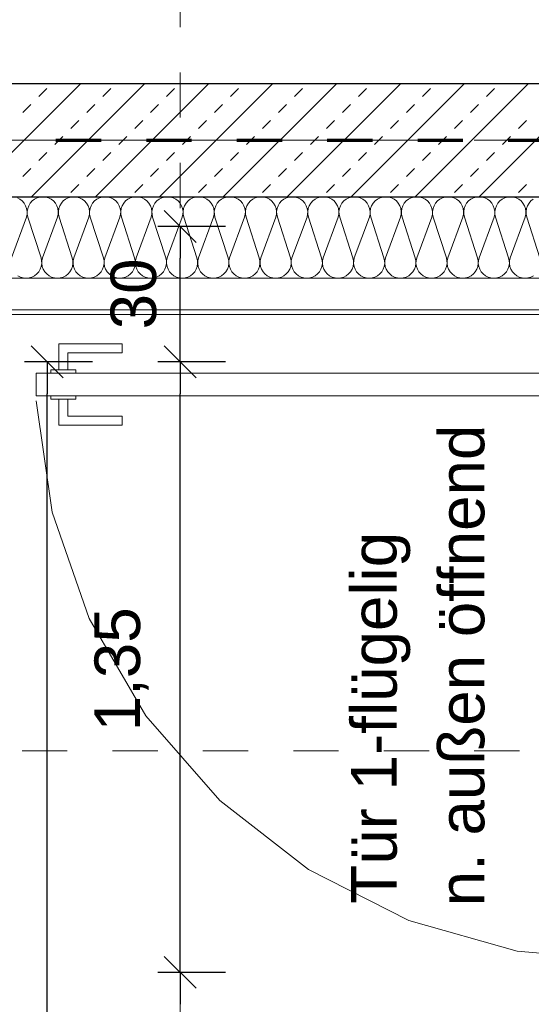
# Model space of a CAD drawing. Header units: metres. Extents: x -45.2 to 14.3, y -31.8 to 10.2.
# Tile 39 of 152: x -38.2 to -37, y -7.3 to -5.1. Entities that reach past the tile are written whole.
import ezdxf

# ---------------------------------------------------------------- set-up
doc = ezdxf.new("R2010")
doc.units = ezdxf.units.M
doc.header["$LTSCALE"] = 0.05
for name, pattern in [('Achsen 01', [5.291531, 3.175, -1.058062, 0.352704, -0.705764]), ('gestrichelt - 01', [2, 1, -1]), ('Raster 01', [2, 1, -1])]:
    doc.linetypes.add(name, pattern=pattern)
doc.layers.get('0').update_dxf_attribs({"lineweight": 25})
doc.layers.add('013_Beton und Stahlbetonarbeiten-330 Außenwände', color=7, linetype='Continuous', lineweight=25)
doc.layers.add('AV1-Brandschutzkonzept-Brandschutzkonzept', color=7, linetype='Continuous', lineweight=5)
for name, color, linetype, lineweight, true_color in [('014_Fassadenarbeiten-330 mineralische Dämmung', 7, 'Continuous', 9, 0x666666), ('030_Sonnenschutzarbeiten-Bemassung', 7, 'Continuous', 13, 0xff6633), ('032_Metallarbeiten-Fenster', 7, 'Continuous', 13, 0x444444), ('032_Metallarbeiten-PR_Fassade', 7, 'Continuous', 13, 0x444444), ('AV1-Achsen', 1, 'Achsen 01', 18, 0xff0000), ('AV1-Raster', 7, 'Raster 01', 9, 0xa6a6a6)]:
    doc.layers.add(name, color=color, linetype=linetype, lineweight=lineweight, true_color=true_color)
doc.styles.add('Arial', font='arial.ttf')

msp = doc.modelspace()

# ---------------------------------------------------------------- linework, layer by layer
at = {"color": 0, "linetype": 'Continuous', "lineweight": 15}
for p, q in [((-37.8354, -5.555), (-37.7646, -5.6258)), ((-38.1297, -5.8546), (-38.0589, -5.9254)), ((-37.7646, -5.9254), (-37.8354, -5.8546)), ((-37.8354, -5.8546), (-37.7646, -5.9254)), ((-37.7646, -7.2753), (-37.8354, -7.2046)), ((-37.8354, -7.2046), (-37.7646, -7.2753))]:
    msp.add_line(p, q, dxfattribs=at)
at = {"color": 0, "linetype": 'ByBlock', "lineweight": -2}
for p, q in [((-37.8, -5.5904), (-37.8, -5.6611)), ((-37.8, -5.89), (-37.8, -5.8193)), ((-38.0943, -5.89), (-38.0943, -5.9607)), ((-37.8, -5.89), (-37.8, -5.9607)), ((-37.8, -7.24), (-37.8, -7.1693)), ((-37.8, -7.24), (-37.8, -7.3107))]:
    msp.add_line(p, q, dxfattribs=at)
at = {"layer": '013_Beton und Stahlbetonarbeiten-330 Außenwände', "color": 251, "linetype": 'Continuous', "lineweight": 13, "true_color": 0x4c4c4c}
for p, q in [((-38.0206, -5.275), (-38.2706, -5.525)), ((-37.8791, -5.275), (-38.1291, -5.525)), ((-38.1131, -5.3033), (-38.0954, -5.2856)), ((-37.7377, -5.275), (-37.9877, -5.525)), ((-37.9716, -5.3033), (-37.954, -5.2856)), ((-37.5963, -5.275), (-37.8463, -5.525)), ((-37.8302, -5.3033), (-37.8125, -5.2856)), ((-37.4549, -5.275), (-37.7049, -5.525)), ((-37.6888, -5.3033), (-37.6711, -5.2856)), ((-37.3134, -5.275), (-37.5634, -5.525)), ((-37.5474, -5.3033), (-37.5297, -5.2856)), ((-37.172, -5.275), (-37.422, -5.525)), ((-37.4059, -5.3033), (-37.3883, -5.2856)), ((-37.0306, -5.275), (-37.2806, -5.525)), ((-37.2645, -5.3033), (-37.2468, -5.2856)), ((-36.8892, -5.275), (-37.1392, -5.525)), ((-37.1231, -5.3033), (-37.1054, -5.2856)), ((-38.1484, -5.3387), (-38.1307, -5.321)), ((-38.007, -5.3387), (-37.9893, -5.321)), ((-37.8656, -5.3387), (-37.8479, -5.321)), ((-37.7241, -5.3387), (-37.7065, -5.321)), ((-37.5827, -5.3387), (-37.565, -5.321)), ((-37.4413, -5.3387), (-37.4236, -5.321)), ((-37.2999, -5.3387), (-37.2822, -5.321)), ((-37.1585, -5.3387), (-37.1408, -5.321)), ((-38.0423, -5.374), (-38.0247, -5.3563)), ((-37.9009, -5.374), (-37.8832, -5.3563)), ((-37.7595, -5.374), (-37.7418, -5.3563)), ((-37.6181, -5.374), (-37.6004, -5.3563)), ((-37.4767, -5.374), (-37.459, -5.3563)), ((-37.3352, -5.374), (-37.3176, -5.3563)), ((-37.1938, -5.374), (-37.1761, -5.3563)), ((-37.0524, -5.374), (-37.0347, -5.3563)), ((-38.0777, -5.4094), (-38.06, -5.3917)), ((-37.9363, -5.4094), (-37.9186, -5.3917)), ((-37.7949, -5.4094), (-37.7772, -5.3917)), ((-37.6534, -5.4094), (-37.6358, -5.3917)), ((-37.512, -5.4094), (-37.4943, -5.3917)), ((-37.3706, -5.4094), (-37.3529, -5.3917)), ((-37.2292, -5.4094), (-37.2115, -5.3917)), ((-37.0878, -5.4094), (-37.0701, -5.3917)), ((-38.1131, -5.4447), (-38.0954, -5.427)), ((-37.9716, -5.4447), (-37.954, -5.427)), ((-37.8302, -5.4447), (-37.8125, -5.427)), ((-37.6888, -5.4447), (-37.6711, -5.427)), ((-37.5474, -5.4447), (-37.5297, -5.427)), ((-37.4059, -5.4447), (-37.3883, -5.427)), ((-37.2645, -5.4447), (-37.2468, -5.427)), ((-37.1231, -5.4447), (-37.1054, -5.427)), ((-38.1484, -5.4801), (-38.1307, -5.4624)), ((-38.007, -5.4801), (-37.9893, -5.4624)), ((-37.8656, -5.4801), (-37.8479, -5.4624)), ((-37.7241, -5.4801), (-37.7065, -5.4624)), ((-37.5827, -5.4801), (-37.565, -5.4624)), ((-37.4413, -5.4801), (-37.4236, -5.4624)), ((-37.2999, -5.4801), (-37.2822, -5.4624)), ((-37.1585, -5.4801), (-37.1408, -5.4624)), ((-38.0423, -5.5154), (-38.0247, -5.4978)), ((-37.9009, -5.5154), (-37.8832, -5.4978)), ((-37.7595, -5.5154), (-37.7418, -5.4978)), ((-37.6181, -5.5154), (-37.6004, -5.4978)), ((-37.4767, -5.5154), (-37.459, -5.4978)), ((-37.3352, -5.5154), (-37.3176, -5.4978)), ((-37.1938, -5.5154), (-37.1761, -5.4978)), ((-37.0524, -5.5154), (-37.0347, -5.4978))]:
    msp.add_line(p, q, dxfattribs=at)
at = {"layer": '013_Beton und Stahlbetonarbeiten-330 Außenwände'}
msp.add_lwpolyline([(-39.025, -5.275), (-39.025, -2.625), (-39.275, -2.625), (-39.275, -5.525), (-36.325, -5.525), (-36.325, -5.275)], close=True, dxfattribs=at)
at = {"layer": '014_Fassadenarbeiten-330 mineralische Dämmung'}
msp.add_lwpolyline([(-36.8275, -5.525), (-39.275, -5.525), (-39.275, 0.125), (-18.9, 0.125), (-18.9, 0.305), (-39.455, 0.305), (-39.455, -5.705), (-36.8275, -5.705)], close=True, dxfattribs=at)
for points in [[(-38.1736, -5.66), (-38.1403, -5.57), (-38.1403, -5.57), (-38.1389, -5.5637), (-38.1387, -5.5572), (-38.1398, -5.5508), (-38.142, -5.5447), (-38.1453, -5.5392), (-38.1496, -5.5343), (-38.1547, -5.5303), (-38.1604, -5.5274)], [(-37.0193, -5.6997), (-37.025, -5.7026), (-37.0312, -5.7044), (-37.0377, -5.705), (-37.0441, -5.7044), (-37.0504, -5.7026), (-37.0561, -5.6997), (-37.0612, -5.6957), (-37.0655, -5.6908), (-37.0688, -5.6853), (-37.071, -5.6792), (-37.0721, -5.6728), (-37.0719, -5.6663), (-37.0705, -5.66), (-37.0372, -5.57), (-37.0372, -5.57), (-37.0358, -5.5637), (-37.0356, -5.5572), (-37.0366, -5.5508), (-37.0388, -5.5447), (-37.0422, -5.5392), (-37.0464, -5.5343), (-37.0516, -5.5303), (-37.0573, -5.5274), (-37.0635, -5.5256), (-37.07, -5.525), (-37.0764, -5.5256), (-37.0827, -5.5274), (-37.0884, -5.5303), (-37.0935, -5.5343), (-37.0978, -5.5392), (-37.1011, -5.5447), (-37.1033, -5.5508), (-37.1044, -5.5572), (-37.1042, -5.5637), (-37.1028, -5.57), (-37.0739, -5.66), (-37.0739, -5.66), (-37.0725, -5.6663), (-37.0723, -5.6728), (-37.0733, -5.6792), (-37.0755, -5.6853), (-37.0788, -5.6908), (-37.0831, -5.6957), (-37.0882, -5.6997), (-37.094, -5.7026), (-37.1002, -5.7044), (-37.1066, -5.705), (-37.1131, -5.7044), (-37.1193, -5.7026), (-37.1251, -5.6997), (-37.1302, -5.6957), (-37.1345, -5.6908), (-37.1378, -5.6853), (-37.14, -5.6792), (-37.141, -5.6728), (-37.1408, -5.6663), (-37.1394, -5.66), (-37.1062, -5.57), (-37.1062, -5.57), (-37.1048, -5.5637), (-37.1046, -5.5572), (-37.1056, -5.5508), (-37.1078, -5.5447), (-37.1111, -5.5392), (-37.1154, -5.5343), (-37.1205, -5.5303), (-37.1263, -5.5274), (-37.1325, -5.5256), (-37.1389, -5.525), (-37.1454, -5.5256), (-37.1516, -5.5274), (-37.1574, -5.5303), (-37.1625, -5.5343), (-37.1668, -5.5392), (-37.1701, -5.5447), (-37.1723, -5.5508), (-37.1733, -5.5572), (-37.1731, -5.5637), (-37.1717, -5.57), (-37.1428, -5.66), (-37.1428, -5.66), (-37.1414, -5.6663), (-37.1412, -5.6728), (-37.1422, -5.6792), (-37.1444, -5.6853), (-37.1477, -5.6908), (-37.152, -5.6957), (-37.1571, -5.6997), (-37.1629, -5.7026), (-37.1691, -5.7044), (-37.1756, -5.705), (-37.182, -5.7044), (-37.1882, -5.7026), (-37.194, -5.6997), (-37.1991, -5.6957), (-37.2034, -5.6908), (-37.2067, -5.6853), (-37.2089, -5.6792), (-37.21, -5.6728), (-37.2098, -5.6663), (-37.2084, -5.66), (-37.1751, -5.57), (-37.1751, -5.57), (-37.1737, -5.5637), (-37.1735, -5.5572), (-37.1745, -5.5508), (-37.1767, -5.5447), (-37.18, -5.5392), (-37.1843, -5.5343), (-37.1894, -5.5303), (-37.1952, -5.5274), (-37.2014, -5.5256), (-37.2079, -5.525), (-37.2143, -5.5256), (-37.2205, -5.5274), (-37.2263, -5.5303), (-37.2314, -5.5343), (-37.2357, -5.5392), (-37.239, -5.5447), (-37.2412, -5.5508), (-37.2422, -5.5572), (-37.2421, -5.5637), (-37.2407, -5.57), (-37.2117, -5.66), (-37.2117, -5.66), (-37.2103, -5.6663), (-37.2102, -5.6728), (-37.2112, -5.6792), (-37.2134, -5.6853), (-37.2167, -5.6908), (-37.221, -5.6957), (-37.2261, -5.6997), (-37.2319, -5.7026), (-37.2381, -5.7044), (-37.2445, -5.705), (-37.251, -5.7044), (-37.2572, -5.7026), (-37.263, -5.6997), (-37.2681, -5.6957), (-37.2724, -5.6908), (-37.2757, -5.6853), (-37.2779, -5.6792), (-37.2789, -5.6728), (-37.2787, -5.6663), (-37.2773, -5.66), (-37.244, -5.57), (-37.244, -5.57), (-37.2426, -5.5637), (-37.2425, -5.5572), (-37.2435, -5.5508), (-37.2457, -5.5447), (-37.249, -5.5392), (-37.2533, -5.5343), (-37.2584, -5.5303), (-37.2642, -5.5274), (-37.2704, -5.5256), (-37.2768, -5.525), (-37.2833, -5.5256), (-37.2895, -5.5274), (-37.2953, -5.5303), (-37.3004, -5.5343), (-37.3047, -5.5392), (-37.308, -5.5447), (-37.3102, -5.5508), (-37.3112, -5.5572), (-37.311, -5.5637), (-37.3096, -5.57), (-37.2807, -5.66), (-37.2807, -5.66), (-37.2793, -5.6663), (-37.2791, -5.6728), (-37.2801, -5.6792), (-37.2823, -5.6853), (-37.2856, -5.6908), (-37.2899, -5.6957), (-37.295, -5.6997), (-37.3008, -5.7026), (-37.307, -5.7044), (-37.3135, -5.705), (-37.3199, -5.7044), (-37.3261, -5.7026), (-37.3319, -5.6997), (-37.337, -5.6957), (-37.3413, -5.6908), (-37.3446, -5.6853), (-37.3468, -5.6792), (-37.3478, -5.6728), (-37.3477, -5.6663), (-37.3463, -5.66), (-37.313, -5.57), (-37.313, -5.57), (-37.3116, -5.5637), (-37.3114, -5.5572), (-37.3124, -5.5508), (-37.3146, -5.5447), (-37.3179, -5.5392), (-37.3222, -5.5343), (-37.3273, -5.5303), (-37.3331, -5.5274), (-37.3393, -5.5256), (-37.3458, -5.525), (-37.3522, -5.5256), (-37.3584, -5.5274), (-37.3642, -5.5303), (-37.3693, -5.5343), (-37.3736, -5.5392), (-37.3769, -5.5447), (-37.3791, -5.5508), (-37.3801, -5.5572), (-37.38, -5.5637), (-37.3786, -5.57), (-37.3496, -5.66), (-37.3496, -5.66), (-37.3482, -5.6663), (-37.348, -5.6728), (-37.3491, -5.6792), (-37.3513, -5.6853), (-37.3546, -5.6908), (-37.3589, -5.6957), (-37.364, -5.6997), (-37.3697, -5.7026), (-37.376, -5.7044), (-37.3824, -5.705), (-37.3889, -5.7044), (-37.3951, -5.7026), (-37.4009, -5.6997), (-37.406, -5.6957), (-37.4103, -5.6908), (-37.4136, -5.6853), (-37.4158, -5.6792), (-37.4168, -5.6728), (-37.4166, -5.6663), (-37.4152, -5.66), (-37.3819, -5.57), (-37.3819, -5.57), (-37.3805, -5.5637), (-37.3803, -5.5572), (-37.3814, -5.5508), (-37.3836, -5.5447), (-37.3869, -5.5392), (-37.3912, -5.5343), (-37.3963, -5.5303), (-37.4021, -5.5274), (-37.4083, -5.5256), (-37.4147, -5.525), (-37.4212, -5.5256), (-37.4274, -5.5274), (-37.4331, -5.5303), (-37.4383, -5.5343), (-37.4426, -5.5392), (-37.4459, -5.5447), (-37.4481, -5.5508), (-37.4491, -5.5572), (-37.4489, -5.5637), (-37.4475, -5.57), (-37.4186, -5.66), (-37.4186, -5.66), (-37.4172, -5.6663), (-37.417, -5.6728), (-37.418, -5.6792), (-37.4202, -5.6853), (-37.4235, -5.6908), (-37.4278, -5.6957), (-37.4329, -5.6997), (-37.4387, -5.7026), (-37.4449, -5.7044), (-37.4514, -5.705), (-37.4578, -5.7044), (-37.464, -5.7026), (-37.4698, -5.6997), (-37.4749, -5.6957), (-37.4792, -5.6908), (-37.4825, -5.6853), (-37.4847, -5.6792), (-37.4857, -5.6728), (-37.4855, -5.6663), (-37.4841, -5.66), (-37.4509, -5.57), (-37.4509, -5.57), (-37.4495, -5.5637), (-37.4493, -5.5572), (-37.4503, -5.5508), (-37.4525, -5.5447), (-37.4558, -5.5392), (-37.4601, -5.5343), (-37.4652, -5.5303), (-37.471, -5.5274), (-37.4772, -5.5256), (-37.4837, -5.525), (-37.4901, -5.5256), (-37.4963, -5.5274), (-37.5021, -5.5303), (-37.5072, -5.5343), (-37.5115, -5.5392), (-37.5148, -5.5447), (-37.517, -5.5508), (-37.518, -5.5572), (-37.5178, -5.5637), (-37.5164, -5.57), (-37.4875, -5.66), (-37.4875, -5.66), (-37.4861, -5.6663), (-37.4859, -5.6728), (-37.487, -5.6792), (-37.4892, -5.6853), (-37.4925, -5.6908), (-37.4967, -5.6957), (-37.5019, -5.6997), (-37.5076, -5.7026), (-37.5139, -5.7044), (-37.5203, -5.705), (-37.5268, -5.7044), (-37.533, -5.7026), (-37.5387, -5.6997), (-37.5439, -5.6957), (-37.5481, -5.6908), (-37.5515, -5.6853), (-37.5537, -5.6792), (-37.5547, -5.6728), (-37.5545, -5.6663), (-37.5531, -5.66), (-37.5198, -5.57), (-37.5198, -5.57), (-37.5184, -5.5637), (-37.5182, -5.5572), (-37.5193, -5.5508), (-37.5215, -5.5447), (-37.5248, -5.5392), (-37.5291, -5.5343), (-37.5342, -5.5303), (-37.5399, -5.5274), (-37.5462, -5.5256), (-37.5526, -5.525), (-37.559, -5.5256), (-37.5653, -5.5274), (-37.571, -5.5303), (-37.5762, -5.5343), (-37.5804, -5.5392), (-37.5837, -5.5447), (-37.5859, -5.5508), (-37.587, -5.5572), (-37.5868, -5.5637), (-37.5854, -5.57), (-37.5565, -5.66), (-37.5565, -5.66), (-37.5551, -5.6663), (-37.5549, -5.6728), (-37.5559, -5.6792), (-37.5581, -5.6853), (-37.5614, -5.6908), (-37.5657, -5.6957), (-37.5708, -5.6997), (-37.5766, -5.7026), (-37.5828, -5.7044), (-37.5892, -5.705), (-37.5957, -5.7044), (-37.6019, -5.7026), (-37.6077, -5.6997), (-37.6128, -5.6957), (-37.6171, -5.6908), (-37.6204, -5.6853), (-37.6226, -5.6792), (-37.6236, -5.6728), (-37.6234, -5.6663), (-37.622, -5.66), (-37.5888, -5.57), (-37.5888, -5.57), (-37.5874, -5.5637), (-37.5872, -5.5572), (-37.5882, -5.5508), (-37.5904, -5.5447), (-37.5937, -5.5392), (-37.598, -5.5343), (-37.6031, -5.5303), (-37.6089, -5.5274), (-37.6151, -5.5256), (-37.6215, -5.525), (-37.628, -5.5256), (-37.6342, -5.5274), (-37.64, -5.5303), (-37.6451, -5.5343), (-37.6494, -5.5392), (-37.6527, -5.5447), (-37.6549, -5.5508), (-37.6559, -5.5572), (-37.6557, -5.5637), (-37.6543, -5.57), (-37.6254, -5.66), (-37.6254, -5.66), (-37.624, -5.6663), (-37.6238, -5.6728), (-37.6248, -5.6792), (-37.627, -5.6853), (-37.6304, -5.6908), (-37.6346, -5.6957), (-37.6398, -5.6997), (-37.6455, -5.7026), (-37.6517, -5.7044), (-37.6582, -5.705), (-37.6646, -5.7044), (-37.6709, -5.7026), (-37.6766, -5.6997), (-37.6818, -5.6957), (-37.686, -5.6908), (-37.6893, -5.6853), (-37.6915, -5.6792), (-37.6926, -5.6728), (-37.6924, -5.6663), (-37.691, -5.66), (-37.6577, -5.57), (-37.6577, -5.57), (-37.6563, -5.5637), (-37.6561, -5.5572), (-37.6571, -5.5508), (-37.6594, -5.5447), (-37.6627, -5.5392), (-37.6669, -5.5343), (-37.6721, -5.5303), (-37.6778, -5.5274), (-37.684, -5.5256), (-37.6905, -5.525), (-37.6969, -5.5256), (-37.7032, -5.5274), (-37.7089, -5.5303), (-37.714, -5.5343), (-37.7183, -5.5392), (-37.7216, -5.5447), (-37.7238, -5.5508), (-37.7249, -5.5572), (-37.7247, -5.5637), (-37.7233, -5.57), (-37.6944, -5.66), (-37.6944, -5.66), (-37.693, -5.6663), (-37.6928, -5.6728), (-37.6938, -5.6792), (-37.696, -5.6853), (-37.6993, -5.6908), (-37.7036, -5.6957), (-37.7087, -5.6997), (-37.7145, -5.7026), (-37.7207, -5.7044), (-37.7271, -5.705), (-37.7336, -5.7044), (-37.7398, -5.7026), (-37.7456, -5.6997), (-37.7507, -5.6957), (-37.755, -5.6908), (-37.7583, -5.6853), (-37.7605, -5.6792), (-37.7615, -5.6728), (-37.7613, -5.6663), (-37.7599, -5.66), (-37.7267, -5.57), (-37.7267, -5.57), (-37.7253, -5.5637), (-37.7251, -5.5572), (-37.7261, -5.5508), (-37.7283, -5.5447), (-37.7316, -5.5392), (-37.7359, -5.5343), (-37.741, -5.5303), (-37.7468, -5.5274), (-37.753, -5.5256), (-37.7594, -5.525), (-37.7659, -5.5256), (-37.7721, -5.5274), (-37.7779, -5.5303), (-37.783, -5.5343), (-37.7873, -5.5392), (-37.7906, -5.5447), (-37.7928, -5.5508), (-37.7938, -5.5572), (-37.7936, -5.5637), (-37.7922, -5.57), (-37.7633, -5.66), (-37.7633, -5.66), (-37.7619, -5.6663), (-37.7617, -5.6728), (-37.7627, -5.6792), (-37.7649, -5.6853), (-37.7682, -5.6908), (-37.7725, -5.6957), (-37.7776, -5.6997), (-37.7834, -5.7026), (-37.7896, -5.7044), (-37.7961, -5.705), (-37.8025, -5.7044), (-37.8087, -5.7026), (-37.8145, -5.6997), (-37.8196, -5.6957), (-37.8239, -5.6908), (-37.8272, -5.6853), (-37.8294, -5.6792), (-37.8305, -5.6728), (-37.8303, -5.6663), (-37.8289, -5.66), (-37.7956, -5.57), (-37.7956, -5.57), (-37.7942, -5.5637), (-37.794, -5.5572), (-37.795, -5.5508), (-37.7972, -5.5447), (-37.8005, -5.5392), (-37.8048, -5.5343), (-37.81, -5.5303), (-37.8157, -5.5274), (-37.8219, -5.5256), (-37.8284, -5.525), (-37.8348, -5.5256), (-37.841, -5.5274), (-37.8468, -5.5303), (-37.8519, -5.5343), (-37.8562, -5.5392), (-37.8595, -5.5447), (-37.8617, -5.5508), (-37.8628, -5.5572), (-37.8626, -5.5637), (-37.8612, -5.57), (-37.8322, -5.66), (-37.8322, -5.66), (-37.8308, -5.6663), (-37.8307, -5.6728), (-37.8317, -5.6792), (-37.8339, -5.6853), (-37.8372, -5.6908), (-37.8415, -5.6957), (-37.8466, -5.6997), (-37.8524, -5.7026), (-37.8586, -5.7044), (-37.865, -5.705), (-37.8715, -5.7044), (-37.8777, -5.7026), (-37.8835, -5.6997), (-37.8886, -5.6957), (-37.8929, -5.6908), (-37.8962, -5.6853), (-37.8984, -5.6792), (-37.8994, -5.6728), (-37.8992, -5.6663), (-37.8978, -5.66), (-37.8645, -5.57), (-37.8645, -5.57), (-37.8631, -5.5637), (-37.863, -5.5572), (-37.864, -5.5508), (-37.8662, -5.5447), (-37.8695, -5.5392), (-37.8738, -5.5343), (-37.8789, -5.5303), (-37.8847, -5.5274), (-37.8909, -5.5256), (-37.8973, -5.525), (-37.9038, -5.5256), (-37.91, -5.5274), (-37.9158, -5.5303), (-37.9209, -5.5343), (-37.9252, -5.5392), (-37.9285, -5.5447), (-37.9307, -5.5508), (-37.9317, -5.5572), (-37.9315, -5.5637), (-37.9301, -5.57), (-37.9012, -5.66), (-37.9012, -5.66), (-37.8998, -5.6663), (-37.8996, -5.6728), (-37.9006, -5.6792), (-37.9028, -5.6853), (-37.9061, -5.6908), (-37.9104, -5.6957), (-37.9155, -5.6997), (-37.9213, -5.7026), (-37.9275, -5.7044), (-37.934, -5.705), (-37.9404, -5.7044), (-37.9466, -5.7026), (-37.9524, -5.6997), (-37.9575, -5.6957), (-37.9618, -5.6908), (-37.9651, -5.6853), (-37.9673, -5.6792), (-37.9683, -5.6728), (-37.9682, -5.6663), (-37.9668, -5.66), (-37.9335, -5.57), (-37.9335, -5.57), (-37.9321, -5.5637), (-37.9319, -5.5572), (-37.9329, -5.5508), (-37.9351, -5.5447), (-37.9384, -5.5392), (-37.9427, -5.5343), (-37.9478, -5.5303), (-37.9536, -5.5274), (-37.9598, -5.5256), (-37.9663, -5.525), (-37.9727, -5.5256), (-37.9789, -5.5274), (-37.9847, -5.5303), (-37.9898, -5.5343), (-37.9941, -5.5392), (-37.9974, -5.5447), (-37.9996, -5.5508), (-38.0006, -5.5572), (-38.0005, -5.5637), (-37.9991, -5.57), (-37.9701, -5.66), (-37.9701, -5.66), (-37.9687, -5.6663), (-37.9685, -5.6728), (-37.9696, -5.6792), (-37.9718, -5.6853), (-37.9751, -5.6908), (-37.9794, -5.6957), (-37.9845, -5.6997), (-37.9903, -5.7026), (-37.9965, -5.7044), (-38.0029, -5.705), (-38.0094, -5.7044), (-38.0156, -5.7026), (-38.0214, -5.6997), (-38.0265, -5.6957), (-38.0308, -5.6908), (-38.0341, -5.6853), (-38.0363, -5.6792), (-38.0373, -5.6728), (-38.0371, -5.6663), (-38.0357, -5.66), (-38.0024, -5.57), (-38.0024, -5.57), (-38.001, -5.5637), (-38.0008, -5.5572), (-38.0019, -5.5508), (-38.0041, -5.5447), (-38.0074, -5.5392), (-38.0117, -5.5343), (-38.0168, -5.5303), (-38.0226, -5.5274), (-38.0288, -5.5256), (-38.0352, -5.525), (-38.0417, -5.5256), (-38.0479, -5.5274), (-38.0536, -5.5303), (-38.0588, -5.5343), (-38.0631, -5.5392), (-38.0664, -5.5447), (-38.0686, -5.5508), (-38.0696, -5.5572), (-38.0694, -5.5637), (-38.068, -5.57), (-38.0391, -5.66), (-38.0391, -5.66), (-38.0377, -5.6663), (-38.0375, -5.6728), (-38.0385, -5.6792), (-38.0407, -5.6853), (-38.044, -5.6908), (-38.0483, -5.6957), (-38.0534, -5.6997), (-38.0592, -5.7026), (-38.0654, -5.7044), (-38.0719, -5.705), (-38.0783, -5.7044), (-38.0845, -5.7026), (-38.0903, -5.6997), (-38.0954, -5.6957), (-38.0997, -5.6908), (-38.103, -5.6853), (-38.1052, -5.6792), (-38.1062, -5.6728), (-38.106, -5.6663), (-38.1046, -5.66), (-38.0714, -5.57), (-38.0714, -5.57), (-38.07, -5.5637), (-38.0698, -5.5572), (-38.0708, -5.5508), (-38.073, -5.5447), (-38.0763, -5.5392), (-38.0806, -5.5343), (-38.0857, -5.5303), (-38.0915, -5.5274), (-38.0977, -5.5256), (-38.1042, -5.525), (-38.1106, -5.5256), (-38.1168, -5.5274), (-38.1226, -5.5303), (-38.1277, -5.5343), (-38.132, -5.5392), (-38.1353, -5.5447), (-38.1375, -5.5508), (-38.1385, -5.5572), (-38.1383, -5.5637), (-38.1369, -5.57), (-38.108, -5.66), (-38.108, -5.66), (-38.1066, -5.6663), (-38.1064, -5.6728), (-38.1075, -5.6792), (-38.1097, -5.6853), (-38.113, -5.6908), (-38.1173, -5.6957), (-38.1224, -5.6997), (-38.1281, -5.7026), (-38.1344, -5.7044), (-38.1408, -5.705), (-38.1473, -5.7044), (-38.1535, -5.7026), (-38.1592, -5.6997)], [(-37.0195, -5.5303), (-37.0246, -5.5343), (-37.0289, -5.5392), (-37.0322, -5.5447), (-37.0344, -5.5508), (-37.0354, -5.5572), (-37.0352, -5.5637), (-37.0338, -5.57), (-37.0049, -5.66)]]:
    msp.add_lwpolyline(points, dxfattribs=at)
at = {"layer": '030_Sonnenschutzarbeiten-Bemassung', "color": 0, "lineweight": -2}
for p, q in [((-37.9943, -5.89), (-38.1443, -5.89)), ((-38.0943, -8.0293), (-38.0943, -5.9607))]:
    msp.add_line(p, q, dxfattribs=at)
at = {"layer": '032_Metallarbeiten-PR_Fassade', "color": 0, "lineweight": -2}
for p, q in [((-37.7, -5.5904), (-37.85, -5.5904)), ((-37.8, -5.8193), (-37.8, -5.6611)), ((-37.7, -5.89), (-37.85, -5.89)), ((-37.7, -5.89), (-37.85, -5.89)), ((-37.8, -7.1693), (-37.8, -5.9607)), ((-37.7, -7.24), (-37.85, -7.24)), ((-37.7, -7.24), (-37.85, -7.24))]:
    msp.add_line(p, q, dxfattribs=at)
at = {"layer": '032_Metallarbeiten-PR_Fassade', "color": 251, "true_color": 0x555555}
msp.add_lwpolyline([(-38.94, -5.785), (-38.94, -5.775), (-36.8275, -5.775), (-36.8275, -5.785)], close=True, dxfattribs=at)
at = {"layer": '032_Metallarbeiten-PR_Fassade'}
for points in [[(-38.0687, -5.9075), (-38.0487, -5.9075), (-38.0487, -5.87), (-37.9287, -5.87), (-37.9287, -5.85), (-38.0687, -5.85)], [(-36.82, -5.915), (-36.82, -5.965), (-38.1185, -5.965), (-38.1185, -5.915)], [(-38.0312, -5.9075), (-38.0312, -5.915), (-38.0862, -5.915), (-38.0862, -5.9075)], [(-38.0312, -5.965), (-38.0312, -5.9725), (-38.0862, -5.9725), (-38.0862, -5.965)], [(-38.0687, -5.9725), (-38.0487, -5.9725), (-38.0487, -6.01), (-37.9287, -6.01), (-37.9287, -6.03), (-38.0687, -6.03)]]:
    msp.add_lwpolyline(points, close=True, dxfattribs=at)
msp.add_lwpolyline([(-38.1185, -5.9764), (-38.0831, -6.2226), (-38.0014, -6.4575), (-37.8764, -6.6726), (-37.7128, -6.86), (-37.5164, -7.0127), (-37.2946, -7.1253), (-37.0554, -7.1935), (-36.8076, -7.2149)], dxfattribs=at)
at = {"layer": 'AV1-Achsen'}
msp.add_line((-43.35, -5.4), (4.2, -5.4), dxfattribs=at)
at = {"layer": 'AV1-Brandschutzkonzept-Brandschutzkonzept', "color": 220, "linetype": 'gestrichelt - 01', "lineweight": 70, "true_color": 0xff00bc}
msp.add_line((-39.275, -5.4), (-27, -5.4), dxfattribs=at)
at = {"layer": 'AV1-Raster'}
for p, q in [((-37.8, -22.95), (-37.8, 1.35)), ((1.35, -5.4), (-40.5, -5.4)), ((1.35, -6.75), (-40.5, -6.75))]:
    msp.add_line(p, q, dxfattribs=at)
at = {"layer": 'Defpoints', "color": 0, "lineweight": 0}
for p, q in [((-37.8, -5.5904), (-37.8, -5.5904)), ((-38.0943, -5.89), (-38.0943, -5.89)), ((-37.8, -5.89), (-37.8, -5.89)), ((-37.8, -7.24), (-37.8, -7.24))]:
    msp.add_line(p, q, dxfattribs=at)

# ---------------------------------------------------------------- texts
at = {"layer": '032_Metallarbeiten-Fenster', "color": 5, "true_color": 0x0000ff, "char_height": 0.100872, "attachment_point": 7, "rotation": 90, "style": 'Arial'}
for s, insert in [('n. außen öffnend', (-37.1263, -7.0942)), ('Tür 1-flügelig', (-37.2909, -7.0882))]:
    msp.add_mtext(s, dxfattribs=dict(at, insert=insert))
at = {"layer": '032_Metallarbeiten-PR_Fassade', "color": 0, "char_height": 0.10087, "attachment_point": 7, "rotation": 90, "style": 'Arial'}
for s, insert in [('30', (-37.852, -5.8182)), ('1,35', (-37.8702, -6.707))]:
    msp.add_mtext(s, dxfattribs=dict(at, insert=insert))

doc.saveas('drawing.dxf')
